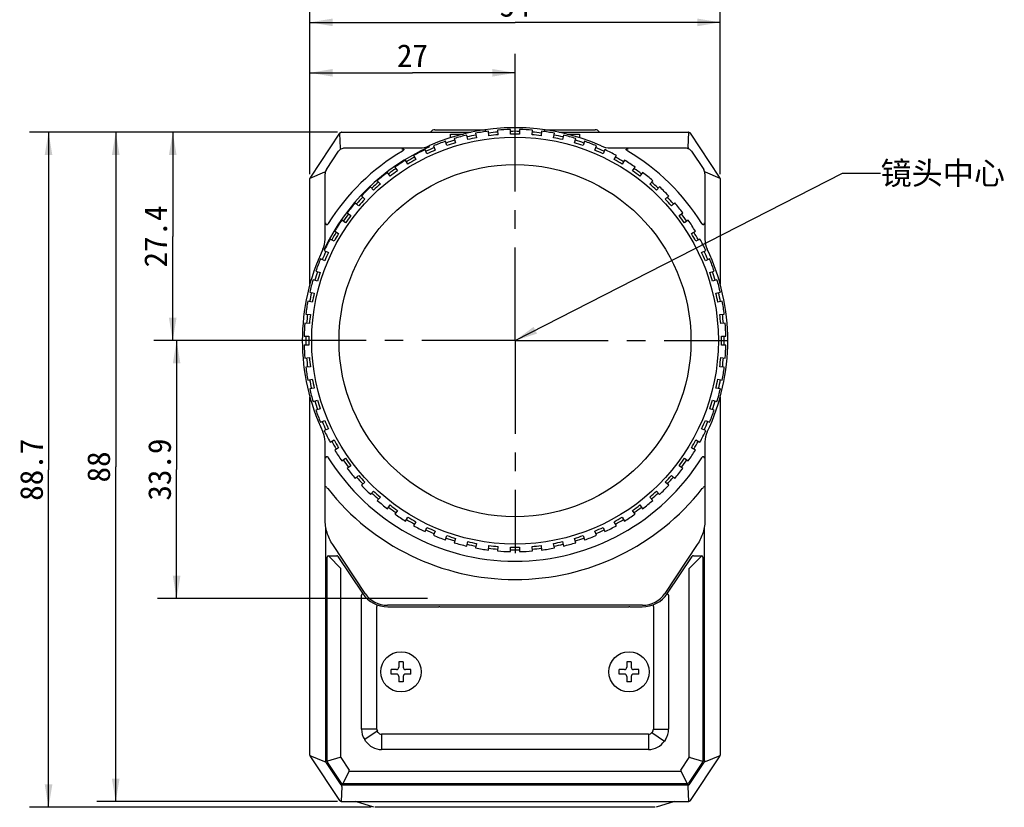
# Model space of a CAD drawing. Header units: millimetres. Extents: x 55 to 506, y 15 to 401.
# Tile 3 of 18: x 55 to 185, y 162 to 266. Entities that reach past the tile are written whole.
import ezdxf
from ezdxf.enums import TextEntityAlignment as Align

# ---------------------------------------------------------------- set-up
doc = ezdxf.new("R2010")
doc.units = ezdxf.units.MM
doc.header["$LTSCALE"] = 32.67
doc.linetypes.add('CENTER', pattern=[0.6, 0.375, -0.075, 0.075, -0.075])
doc.layers.get('0').update_dxf_attribs({"linetype": 'CONTINUOUS'})
for name, color, linetype in [('00_COMPONENTS', 7, 'CONTINUOUS'), ('20_ALL_FEATURES', 7, 'CONTINUOUS'), ('50_ALL_DETAILS', 7, 'CONTINUOUS'), ('51__DRAFT_DIMS', 7, 'CONTINUOUS')]:
    doc.layers.add(name, color=color, linetype=linetype)
doc.styles.get("Standard").update_dxf_attribs({"font": 'simfang.ttf'})
doc.dimstyles.new('DIMSTYLE_1', dxfattribs={"dimtxt": 3, "dimasz": 3, "dimexe": 2.5, "dimexo": 0.5, "dimgap": 0.75, "dimtad": 1, "dimdec": 1, "dimdsep": 46, "dimtxsty": 'STANDARD', "dimblk": '_FILLED', "dimblk1": '_FILLED', "dimblk2": '_FILLED', "dimcen": 0.09, "dimclrt": 3, "dimazin": 2, "dimtp": 0.3, "dimtm": 0.3, "dimtfac": 1, "dimtdec": 1, "dimtofl": 0, "dimtmove": 0, "dimatfit": 3, "dimldrblk": '_FILLED', "dimfxl": 1, "dimtolj": 1, "dimarcsym": 0})
doc.dimstyles.new('DIMSTYLE_2', dxfattribs={"dimtxt": 3, "dimasz": 3, "dimexe": 2.5, "dimexo": 0.5, "dimgap": 0.75, "dimtad": 1, "dimdsep": 46, "dimtxsty": 'STANDARD', "dimblk": '_FILLED', "dimblk1": '_FILLED', "dimblk2": '_FILLED', "dimcen": 0.09, "dimclrt": 3, "dimazin": 2, "dimtp": 0.3, "dimtm": 0.3, "dimtfac": 1, "dimtofl": 0, "dimtmove": 0, "dimatfit": 3, "dimldrblk": '_FILLED', "dimfxl": 1, "dimtolj": 1, "dimarcsym": 0})
doc.dimstyles.new('DIMSTYLE_5', dxfattribs={"dimtxt": 3, "dimasz": 3, "dimexe": 2.5, "dimexo": 0.5, "dimgap": 0.75, "dimtad": 1, "dimdsep": 46, "dimtxsty": 'STANDARD', "dimblk": '_FILLED', "dimblk1": '_FILLED', "dimblk2": '_FILLED', "dimcen": 0.09, "dimclrt": 3, "dimazin": 2, "dimtp": 0.2, "dimtm": 0.2, "dimtfac": 1, "dimtofl": 0, "dimtmove": 0, "dimatfit": 3, "dimldrblk": '_FILLED', "dimfxl": 1, "dimtolj": 1, "dimarcsym": 0})
doc.dimstyles.get("Standard").update_dxf_attribs({"dimtxt": 3, "dimasz": 3, "dimexe": 2.5, "dimexo": 0.5, "dimtad": 1, "dimdsep": 46, "dimtxsty": 'STANDARD', "dimblk": '_FILLED', "dimblk1": '_FILLED', "dimblk2": '_FILLED', "dimcen": 0.09, "dimclrt": 3, "dimazin": 2, "dimtol": 1, "dimtp": 0.01, "dimtm": 0.01, "dimtfac": 1, "dimtofl": 0, "dimtmove": 0, "dimatfit": 3, "dimldrblk": '_FILLED', "dimfxl": 1, "dimtolj": 1, "dimarcsym": 0})

# ---------------------------------------------------------------- blocks, each defined once
blk = doc.blocks.new('_FILLED')
at = {"color": 0, "linetype": 'ByBlock'}
blk.add_solid([(0, 0), (-1, 0.167), (-1, -0.167)], dxfattribs=at)
blk = doc.blocks.new('*D1')
at = {"layer": '51__DRAFT_DIMS', "color": 4, "transparency": 16777216}
for p, q in [((97.09, 251.22), (56.55, 251.22)), ((59.05, 251.22), (59.05, 206.85)), ((59.05, 162.48), (59.05, 206.85)), ((101.5, 162.48), (56.55, 162.48))]:
    blk.add_line(p, q, dxfattribs=at)
at = {"layer": '51__DRAFT_DIMS', "color": 4, "transparency": 16777216, "xscale": 3, "yscale": 3, "zscale": 3}
for p, rotation in [((59.05, 251.22), 90), ((59.05, 162.48), 270)]:
    blk.add_blockref('_FILLED', p, dxfattribs=dict(at, rotation=rotation))
at = {"layer": '51__DRAFT_DIMS', "color": 3, "transparency": 16777216}
blk.add_text('88.7', height=3, rotation=90, dxfattribs=at).set_placement((58.3, 206.85), align=Align.CENTER)
blk = doc.blocks.new('*D2')
at = {"layer": '51__DRAFT_DIMS', "color": 4, "transparency": 16777216}
for p, q in [((93.43, 245.72), (93.43, 268.16)), ((147.43, 245.72), (147.43, 268.16)), ((93.43, 265.66), (120.43, 265.66)), ((147.43, 265.66), (120.43, 265.66))]:
    blk.add_line(p, q, dxfattribs=at)
at = {"layer": '51__DRAFT_DIMS', "color": 4, "transparency": 16777216, "xscale": 3, "yscale": 3, "zscale": 3, "rotation": 180}
blk.add_blockref('_FILLED', (93.43, 265.66), dxfattribs=at)
at = {"layer": '51__DRAFT_DIMS', "color": 4, "transparency": 16777216, "xscale": 3, "yscale": 3, "zscale": 3}
blk.add_blockref('_FILLED', (147.43, 265.66), dxfattribs=at)
at = {"layer": '51__DRAFT_DIMS', "color": 3, "transparency": 16777216}
blk.add_text('54', height=3, dxfattribs=at).set_placement((120.43, 266.41), align=Align.CENTER)
blk = doc.blocks.new('*D6')
at = {"layer": '51__DRAFT_DIMS', "color": 4, "transparency": 16777216}
for p, q in [((97.09, 251.22), (65.39, 251.22)), ((67.89, 251.22), (67.89, 207.22)), ((67.89, 163.22), (67.89, 207.22)), ((97.09, 163.22), (65.39, 163.22))]:
    blk.add_line(p, q, dxfattribs=at)
at = {"layer": '51__DRAFT_DIMS', "color": 4, "transparency": 16777216, "xscale": 3, "yscale": 3, "zscale": 3}
for p, rotation in [((67.89, 251.22), 90), ((67.89, 163.22), 270)]:
    blk.add_blockref('_FILLED', p, dxfattribs=dict(at, rotation=rotation))
at = {"layer": '51__DRAFT_DIMS', "color": 3, "transparency": 16777216}
blk.add_text('88', height=3, rotation=90, dxfattribs=at).set_placement((67.14, 207.22), align=Align.CENTER)
blk = doc.blocks.new('*D10')
at = {"layer": '51__DRAFT_DIMS', "color": 4, "transparency": 16777216}
for p, q in [((93.43, 245.72), (93.43, 261.53)), ((120.43, 244.39), (120.43, 261.53)), ((93.43, 259.03), (106.93, 259.03)), ((120.43, 259.03), (106.93, 259.03))]:
    blk.add_line(p, q, dxfattribs=at)
at = {"layer": '51__DRAFT_DIMS', "color": 4, "transparency": 16777216, "xscale": 3, "yscale": 3, "zscale": 3, "rotation": 180}
blk.add_blockref('_FILLED', (93.43, 259.03), dxfattribs=at)
at = {"layer": '51__DRAFT_DIMS', "color": 4, "transparency": 16777216, "xscale": 3, "yscale": 3, "zscale": 3}
blk.add_blockref('_FILLED', (120.43, 259.03), dxfattribs=at)
at = {"layer": '51__DRAFT_DIMS', "color": 3, "transparency": 16777216}
blk.add_text('27', height=3, dxfattribs=at).set_placement((106.93, 259.78), align=Align.CENTER)
blk = doc.blocks.new('*D11')
at = {"layer": '51__DRAFT_DIMS', "color": 4, "transparency": 16777216}
for p, q in [((97.09, 251.22), (72.89, 251.22)), ((75.39, 251.22), (75.39, 237.52)), ((75.39, 223.82), (75.39, 237.52)), ((99.86, 223.82), (72.89, 223.82))]:
    blk.add_line(p, q, dxfattribs=at)
at = {"layer": '51__DRAFT_DIMS', "color": 4, "transparency": 16777216, "xscale": 3, "yscale": 3, "zscale": 3}
for p, rotation in [((75.39, 251.22), 90), ((75.39, 223.82), 270)]:
    blk.add_blockref('_FILLED', p, dxfattribs=dict(at, rotation=rotation))
at = {"layer": '51__DRAFT_DIMS', "color": 3, "transparency": 16777216}
blk.add_text('27.4', height=3, rotation=90, dxfattribs=at).set_placement((74.64, 237.52), align=Align.CENTER)
blk = doc.blocks.new('*D12')
at = {"layer": '51__DRAFT_DIMS', "color": 4, "transparency": 16777216}
for p, q in [((91.75, 223.82), (73.4, 223.82)), ((75.9, 223.82), (75.9, 206.87)), ((75.9, 189.92), (75.9, 206.87)), ((108.93, 189.92), (73.4, 189.92))]:
    blk.add_line(p, q, dxfattribs=at)
at = {"layer": '51__DRAFT_DIMS', "color": 4, "transparency": 16777216, "xscale": 3, "yscale": 3, "zscale": 3}
for p, rotation in [((75.9, 223.82), 90), ((75.9, 189.92), 270)]:
    blk.add_blockref('_FILLED', p, dxfattribs=dict(at, rotation=rotation))
at = {"layer": '51__DRAFT_DIMS', "color": 3, "transparency": 16777216}
blk.add_text('33.9', height=3, rotation=90, dxfattribs=at).set_placement((75.15, 206.87), align=Align.CENTER)

msp = doc.modelspace()

# ---------------------------------------------------------------- linework, layer by layer
at = {"layer": '00_COMPONENTS', "color": 7}
for p, q in [((109.884, 251.55), (116.573, 251.55)), ((116.992, 250.757), (116.929, 251.354)), ((118.122, 251.479), (118.185, 250.882)), ((119.826, 250.968), (119.826, 251.568)), ((121.026, 251.568), (121.026, 250.968)), ((122.666, 250.882), (122.729, 251.479)), ((123.922, 251.354), (123.859, 250.757)), ((124.278, 251.55), (130.967, 251.55)), ((97.352, 251.081), (93.511, 245.319)), ((97.586, 251.206), (114.649, 251.206)), ((100.726, 251.225), (100.726, 251.25)), ((111.467, 249.454), (111.282, 250.025)), ((111.926, 250.488), (111.926, 250.972)), ((111.926, 250.972), (113.626, 250.972)), ((112.423, 250.396), (112.608, 249.825)), ((114.195, 250.25), (114.07, 250.837)), ((115.244, 251.087), (115.369, 250.5)), ((125.482, 250.5), (125.607, 251.087)), ((126.202, 251.206), (143.265, 251.206)), ((126.781, 250.837), (126.656, 250.25)), ((127.225, 250.972), (128.926, 250.972)), ((128.243, 249.825), (128.428, 250.396)), ((128.926, 250.972), (128.926, 250.488)), ((129.569, 250.025), (129.384, 249.454)), ((147.34, 245.319), (143.499, 251.081)), ((98.035, 249.164), (107.879, 249.164)), ((108.837, 248.377), (108.593, 248.926)), ((109.689, 249.414), (109.933, 248.865)), ((130.918, 248.865), (131.162, 249.414)), ((132.258, 248.926), (132.014, 248.377)), ((132.972, 249.164), (142.816, 249.164)), ((95.6, 246.309), (97.209, 248.723)), ((106.334, 247.032), (106.034, 247.551)), ((107.073, 248.151), (107.373, 247.632)), ((133.478, 247.632), (133.778, 248.151)), ((134.817, 247.551), (134.517, 247.032)), ((143.642, 248.723), (145.251, 246.309)), ((104.604, 246.622), (104.956, 246.137)), ((135.895, 246.137), (136.247, 246.622)), ((93.444, 231.266), (93.444, 245.134)), ((95.434, 237.129), (95.434, 245.759)), ((102.307, 244.844), (102.709, 244.398)), ((103.986, 245.432), (103.633, 245.917)), ((137.218, 245.917), (136.865, 245.432)), ((138.142, 244.398), (138.544, 244.844)), ((145.417, 245.759), (145.417, 237.129)), ((147.407, 245.134), (147.407, 231.266)), ((101.817, 243.595), (101.416, 244.041)), ((139.435, 244.041), (139.034, 243.595)), ((100.21, 242.835), (100.656, 242.433)), ((140.195, 242.433), (140.641, 242.835)), ((99.853, 241.541), (99.407, 241.943)), ((141.444, 241.943), (140.998, 241.541)), ((98.333, 240.617), (98.819, 240.265)), ((142.032, 240.265), (142.518, 240.617)), ((98.113, 239.294), (97.628, 239.647)), ((143.223, 239.647), (142.738, 239.294)), ((96.619, 236.877), (96.099, 237.177)), ((96.699, 238.216), (97.219, 237.916)), ((143.632, 237.916), (144.152, 238.216)), ((144.752, 237.177), (144.232, 236.877)), ((95.385, 234.317), (94.837, 234.561)), ((95.325, 235.657), (95.873, 235.413)), ((144.978, 235.413), (145.526, 235.657)), ((146.015, 234.561), (145.466, 234.317)), ((94.225, 232.969), (94.796, 232.783)), ((146.055, 232.783), (146.626, 232.969)), ((94.425, 231.642), (93.854, 231.827)), ((146.997, 231.827), (146.426, 231.642)), ((93.413, 230.18), (94, 230.055)), ((146.851, 230.055), (147.438, 230.18)), ((93.751, 228.881), (93.164, 229.006)), ((147.688, 229.006), (147.1, 228.881)), ((92.897, 227.321), (93.494, 227.259)), ((147.357, 227.259), (147.954, 227.321)), ((93.368, 226.065), (92.771, 226.128)), ((148.08, 226.128), (147.483, 226.065)), ((92.682, 224.425), (93.282, 224.425)), ((147.569, 224.425), (148.169, 224.425)), ((93.282, 223.225), (92.682, 223.225)), ((148.169, 223.225), (147.569, 223.225)), ((92.771, 221.521), (93.368, 221.584)), ((147.483, 221.584), (148.08, 221.521)), ((93.494, 220.391), (92.897, 220.328)), ((147.954, 220.328), (147.357, 220.391)), ((93.164, 218.643), (93.751, 218.768)), ((147.1, 218.768), (147.688, 218.643)), ((94, 217.594), (93.413, 217.47)), ((93.444, 169.316), (93.444, 216.383)), ((147.438, 217.47), (146.851, 217.594)), ((147.407, 216.383), (147.407, 169.316)), ((93.854, 215.822), (94.425, 216.008)), ((146.426, 216.008), (146.997, 215.822)), ((94.796, 214.866), (94.225, 214.681)), ((146.626, 214.681), (146.055, 214.866)), ((94.837, 213.089), (95.385, 213.333)), ((145.466, 213.333), (146.015, 213.089)), ((95.873, 212.236), (95.325, 211.992)), ((145.526, 211.992), (144.978, 212.236)), ((95.434, 200.342), (95.434, 210.521)), ((96.099, 210.473), (96.619, 210.773)), ((144.232, 210.773), (144.752, 210.473)), ((145.417, 210.521), (145.417, 200.342)), ((97.219, 209.733), (96.699, 209.433)), ((144.152, 209.433), (143.632, 209.733)), ((97.628, 208.003), (98.113, 208.356)), ((98.819, 207.385), (98.333, 207.032)), ((142.518, 207.032), (142.032, 207.385)), ((142.738, 208.356), (143.223, 208.003)), ((99.407, 205.707), (99.853, 206.108)), ((140.998, 206.108), (141.444, 205.707)), ((100.656, 205.216), (100.21, 204.815)), ((140.641, 204.815), (140.195, 205.216)), ((101.416, 203.609), (101.817, 204.055)), ((139.034, 204.055), (139.435, 203.609)), ((102.709, 203.252), (102.307, 202.806)), ((103.633, 201.732), (103.986, 202.218)), ((136.865, 202.218), (137.218, 201.732)), ((138.544, 202.806), (138.142, 203.252)), ((104.956, 201.513), (104.604, 201.027)), ((136.247, 201.027), (135.895, 201.513)), ((106.034, 200.098), (106.334, 200.618)), ((107.373, 200.018), (107.073, 199.498)), ((133.778, 199.498), (133.478, 200.018)), ((134.517, 200.618), (134.817, 200.098)), ((108.593, 198.724), (108.837, 199.272)), ((109.933, 198.784), (109.689, 198.236)), ((131.162, 198.236), (130.918, 198.784)), ((132.014, 199.272), (132.258, 198.724)), ((100.729, 190.587), (96.44, 197.018)), ((111.282, 197.625), (111.467, 198.195)), ((112.608, 197.824), (112.423, 197.254)), ((114.07, 196.812), (114.195, 197.399)), ((115.369, 197.15), (115.244, 196.563)), ((125.607, 196.563), (125.482, 197.15)), ((126.656, 197.399), (126.781, 196.812)), ((128.428, 197.254), (128.243, 197.824)), ((129.384, 198.195), (129.569, 197.625)), ((144.411, 197.018), (140.122, 190.587)), ((116.929, 196.296), (116.992, 196.893)), ((118.185, 196.767), (118.122, 196.171)), ((119.826, 196.081), (119.826, 196.681)), ((121.026, 196.681), (121.026, 196.081)), ((122.729, 196.171), (122.666, 196.767)), ((123.859, 196.893), (123.922, 196.296)), ((95.708, 168.534), (95.708, 195.342)), ((95.908, 195.542), (96.961, 195.542)), ((97.127, 195.453), (100.361, 190.605)), ((140.49, 190.605), (143.724, 195.453)), ((143.89, 195.542), (144.943, 195.542)), ((145.143, 195.342), (145.143, 168.534)), ((100.226, 172.762), (100.226, 190.375)), ((140.626, 190.375), (140.626, 172.762)), ((102.226, 172.762), (102.226, 188.858)), ((137.217, 189.033), (103.634, 189.033)), ((103.693, 188.822), (105.305, 188.822)), ((105.305, 188.822), (105.309, 188.822)), ((105.437, 188.818), (105.432, 188.818)), ((105.432, 188.818), (105.438, 188.818)), ((105.437, 188.818), (106.409, 188.814)), ((106.409, 188.814), (109.442, 188.814)), ((106.409, 188.814), (106.409, 188.814)), ((109.442, 188.814), (110.414, 188.818)), ((109.442, 188.814), (109.442, 188.814)), ((110.419, 188.818), (110.413, 188.818)), ((110.419, 188.818), (110.414, 188.818)), ((110.546, 188.822), (110.542, 188.822)), ((110.546, 188.822), (130.305, 188.822)), ((130.305, 188.822), (130.309, 188.822)), ((130.437, 188.818), (130.432, 188.818)), ((130.432, 188.818), (130.438, 188.818)), ((130.437, 188.818), (131.409, 188.814)), ((131.409, 188.814), (131.409, 188.814)), ((131.409, 188.814), (134.442, 188.814)), ((134.442, 188.814), (135.414, 188.818)), ((134.442, 188.814), (134.442, 188.814)), ((135.419, 188.818), (135.413, 188.818)), ((135.419, 188.818), (135.414, 188.818)), ((135.546, 188.822), (135.542, 188.822)), ((135.546, 188.822), (137.158, 188.822)), ((138.626, 188.858), (138.626, 172.762)), ((105.126, 181.585), (105.126, 180.885)), ((105.726, 181.585), (105.126, 181.585)), ((105.726, 181.585), (105.726, 180.885)), ((135.726, 181.585), (135.126, 181.585)), ((135.126, 181.585), (135.126, 180.885)), ((135.726, 181.585), (135.726, 180.885)), ((104.826, 180.585), (104.126, 180.585)), ((104.126, 179.985), (104.126, 180.585)), ((106.726, 180.585), (106.026, 180.585)), ((106.726, 179.985), (106.726, 180.585)), ((134.826, 180.585), (134.126, 180.585)), ((134.126, 179.985), (134.126, 180.585)), ((136.726, 180.585), (136.026, 180.585)), ((136.726, 179.985), (136.726, 180.585)), ((104.826, 179.985), (104.126, 179.985)), ((105.126, 179.685), (105.126, 178.985)), ((105.726, 178.985), (105.126, 178.985)), ((105.726, 179.685), (105.726, 178.985)), ((106.726, 179.985), (106.026, 179.985)), ((134.826, 179.985), (134.126, 179.985)), ((135.126, 179.685), (135.126, 178.985)), ((135.726, 178.985), (135.126, 178.985)), ((135.726, 179.685), (135.726, 178.985)), ((136.726, 179.985), (136.026, 179.985)), ((102.434, 172.297), (102.309, 172.484)), ((138.542, 172.484), (138.417, 172.297)), ((100.77, 171.188), (100.645, 171.375)), ((138.001, 172.075), (102.85, 172.075)), ((140.206, 171.375), (140.081, 171.188)), ((138.001, 170.075), (102.85, 170.075)), ((93.511, 169.13), (97.352, 163.369)), ((97.593, 165.647), (95.742, 168.423)), ((145.109, 168.423), (143.258, 165.647)), ((143.499, 163.369), (147.34, 169.13)), ((143.092, 165.558), (97.759, 165.558)), ((97.586, 163.243), (143.265, 163.243)), ((101.855, 162.499), (99.435, 163.225)), ((138.852, 162.478), (101.999, 162.478)), ((141.416, 163.225), (138.996, 162.499))]:
    msp.add_line(p, q, dxfattribs=at)
at = {"layer": '00_COMPONENTS', "color": 4}
for p, q in [((116.476, 251.55), (116.476, 251.535)), ((124.376, 251.55), (124.376, 251.535)), ((97.339, 251.059), (97.408, 249.124)), ((102.576, 251.225), (102.576, 251.25)), ((143.211, 249.232), (143.282, 251.206)), ((97.408, 249.124), (97.544, 249.034)), ((143.211, 249.232), (143.211, 249.082)), ((95.366, 245.948), (93.444, 245.144)), ((95.366, 245.948), (95.452, 245.948)), ((145.485, 245.948), (145.399, 245.948)), ((147.407, 245.144), (145.485, 245.948)), ((95.534, 168.501), (95.534, 199.25)), ((145.317, 199.25), (145.317, 168.501)), ((97.508, 193.883), (95.908, 195.483)), ((97.127, 195.453), (97.127, 195.453)), ((143.343, 193.883), (144.943, 195.483)), ((143.724, 195.453), (143.724, 195.453)), ((97.508, 169.019), (97.508, 193.883)), ((143.343, 169.019), (143.343, 193.883)), ((105.309, 188.822), (105.305, 188.822)), ((105.437, 188.818), (105.438, 188.818)), ((106.409, 188.814), (106.409, 188.814)), ((109.442, 188.814), (109.442, 188.814)), ((110.413, 188.818), (110.414, 188.818)), ((110.546, 188.822), (110.542, 188.822)), ((130.309, 188.822), (130.305, 188.822)), ((130.437, 188.818), (130.438, 188.818)), ((131.409, 188.814), (131.409, 188.814)), ((134.442, 188.814), (134.442, 188.814)), ((135.413, 188.818), (135.414, 188.818)), ((135.546, 188.822), (135.542, 188.822)), ((102.226, 172.762), (100.226, 172.762)), ((102.309, 172.484), (100.645, 171.375)), ((138.417, 172.297), (140.081, 171.188)), ((138.626, 172.762), (140.626, 172.762)), ((102.85, 172.075), (102.85, 170.075)), ((138.001, 172.075), (138.001, 170.075)), ((93.444, 169.305), (95.366, 168.501)), ((95.366, 168.501), (95.534, 168.501)), ((97.563, 165.428), (95.552, 168.444)), ((95.767, 168.534), (95.708, 168.534)), ((97.367, 169.019), (95.767, 168.534)), ((97.508, 169.019), (97.367, 169.019)), ((97.508, 169.019), (98.615, 167.358)), ((142.236, 167.358), (143.343, 169.019)), ((145.299, 168.444), (143.288, 165.428)), ((143.484, 169.019), (143.343, 169.019)), ((143.484, 169.019), (145.084, 168.534)), ((145.143, 168.534), (145.084, 168.534)), ((145.485, 168.501), (145.317, 168.501)), ((145.485, 168.501), (147.407, 169.305)), ((98.615, 167.216), (97.759, 165.616)), ((98.615, 167.216), (98.615, 167.358)), ((98.615, 167.216), (142.236, 167.216)), ((142.236, 167.358), (142.236, 167.216)), ((142.236, 167.216), (143.092, 165.616)), ((97.64, 165.218), (97.569, 163.244)), ((143.211, 165.384), (97.64, 165.384)), ((97.64, 165.218), (97.64, 165.384)), ((97.759, 165.558), (97.759, 165.616)), ((143.092, 165.616), (143.092, 165.558)), ((143.211, 165.218), (143.211, 165.384)), ((143.282, 163.244), (143.211, 165.218))]:
    msp.add_line(p, q, dxfattribs=at)
at = {"layer": '00_COMPONENTS', "color": 7}
for centre, radius in [((120.426, 223.825), 26.75), ((120.426, 223.825), 23.15), ((105.426, 180.285), 2.649), ((135.426, 180.285), 2.649)]:
    msp.add_circle(centre, radius, dxfattribs=at)
for centre, radius, start, end in [((120.426, 223.825), 27.992, 66.12627, 113.87373), ((109.884, 250.925), 0.625, 90, 148.66775), ((120.426, 223.825), 27.75, 97.23892, 100.76108), ((120.426, 223.825), 27.75, 91.23892, 94.76108), ((120.426, 223.825), 27.75, 85.23892, 88.76108), ((120.426, 223.825), 27.75, 79.23892, 82.76108), ((130.967, 250.925), 0.625, 31.33225, 90), ((120.426, 223.825), 27.75, 109.23892, 112.76108), ((120.426, 223.825), 27.75, 103.23892, 106.76108), ((120.426, 223.825), 27.15, 100.73369, 103.26631), ((120.426, 223.825), 27.15, 94.73369, 97.26631), ((120.426, 223.825), 27.15, 88.73369, 91.26631), ((120.426, 223.825), 27.15, 82.73369, 85.26631), ((120.426, 223.825), 27.15, 76.73369, 79.26631), ((120.426, 223.825), 27.75, 73.23892, 76.76108), ((120.426, 223.825), 27.75, 67.23892, 70.76108), ((120.426, 223.825), 27.839, 113.87373, 154.58538), ((120.426, 223.825), 29, 120.74356, 147.93827), ((120.426, 223.825), 27.75, 115.23892, 118.76108), ((107.879, 252.172), 3.008, 270, 293.87373), ((120.426, 223.825), 27.15, 112.73369, 115.26631), ((120.426, 223.825), 27.15, 106.73369, 109.26631), ((120.426, 223.825), 27.15, 70.73369, 73.26631), ((120.426, 223.825), 27.15, 64.73369, 67.26631), ((132.972, 252.172), 3.008, 246.12627, 270), ((120.426, 223.825), 27.75, 61.23892, 64.76108), ((120.426, 223.825), 29, 32.06173, 59.25644), ((120.426, 223.825), 27.75, 121.23892, 124.76108), ((120.426, 223.825), 27.15, 118.73369, 121.26631), ((120.426, 223.825), 27.15, 58.73369, 61.26631), ((120.426, 223.825), 27.75, 55.23892, 58.76108), ((96.426, 245.759), 0.992, 146.31676, 179.99317), ((120.426, 223.825), 27.15, 124.73369, 127.26631), ((120.426, 223.825), 27.15, 52.73369, 55.26631), ((144.425, 245.759), 0.992, 0.00683, 33.68324), ((93.724, 245.134), 0.28, 146.14184, 177.88001), ((120.426, 223.825), 27.75, 127.23892, 130.76108), ((120.426, 223.825), 27.75, 49.23892, 52.76108), ((147.127, 245.134), 0.28, 2.11999, 33.85816), ((120.426, 223.825), 27.75, 133.23892, 136.76108), ((120.426, 223.825), 27.15, 130.73369, 133.26631), ((120.426, 223.825), 27.15, 46.73369, 49.26631), ((120.426, 223.825), 27.75, 43.23892, 46.76108), ((120.426, 223.825), 27.15, 136.73369, 139.26631), ((120.426, 223.825), 27.15, 40.73369, 43.26631), ((120.426, 223.825), 27.75, 139.23892, 142.76108), ((120.426, 223.825), 27.75, 37.23892, 40.76108), ((120.426, 223.825), 27.15, 142.73369, 145.26631), ((120.426, 223.825), 27.15, 34.73369, 37.26631), ((120.426, 223.825), 27.75, 145.23892, 148.76108), ((120.426, 223.825), 27.75, 31.23892, 34.76108), ((92.426, 237.129), 3.008, 334.58538, 360), ((120.426, 223.825), 27.75, 151.23892, 154.76108), ((120.426, 223.825), 27.15, 148.73369, 151.26631), ((120.426, 223.825), 27.15, 28.73369, 31.26631), ((120.426, 223.825), 27.75, 25.23892, 28.76108), ((148.426, 237.129), 3.008, 180, 205.41462), ((120.426, 223.825), 27.992, 154.58538, 205.41462), ((120.426, 223.825), 27.992, 334.58538, 25.41462), ((120.426, 223.825), 27.75, 157.23892, 160.76108), ((120.426, 223.825), 27.15, 154.73369, 157.26631), ((120.426, 223.825), 27.15, 22.73369, 25.26631), ((120.426, 223.825), 27.75, 19.23892, 22.76108), ((120.426, 223.825), 27.15, 160.73369, 163.26631), ((120.426, 223.825), 27.15, 16.73369, 19.26631), ((120.426, 223.825), 27.75, 163.23892, 166.76108), ((120.426, 223.825), 27.75, 13.23892, 16.76108), ((120.426, 223.825), 27.15, 166.73369, 169.26631), ((120.426, 223.825), 27.15, 10.73369, 13.26631), ((120.426, 223.825), 27.75, 169.23892, 172.76108), ((120.426, 223.825), 27.75, 7.23892, 10.76108), ((120.426, 223.825), 27.15, 172.73369, 175.26631), ((120.426, 223.825), 27.15, 4.73369, 7.26631), ((120.426, 223.825), 27.75, 175.23892, 178.76108), ((120.426, 223.825), 27.75, 1.23892, 4.76108), ((120.426, 223.825), 27.15, 178.73369, 181.26631), ((120.426, 223.825), 27.15, 358.73369, 1.26631), ((120.426, 223.825), 27.75, 181.23892, 184.76108), ((120.426, 223.825), 27.75, 355.23892, 358.76108), ((120.426, 223.825), 27.15, 184.73369, 187.26631), ((120.426, 223.825), 27.15, 352.73369, 355.26631), ((120.426, 223.825), 27.75, 187.23892, 190.76108), ((120.426, 223.825), 27.75, 349.23892, 352.76108), ((120.426, 223.825), 27.15, 190.73369, 193.26631), ((120.426, 223.825), 27.15, 346.73369, 349.26631), ((120.426, 223.825), 27.75, 193.23892, 196.76108), ((120.426, 223.825), 27.75, 343.23892, 346.76108), ((120.426, 223.825), 27.15, 196.73369, 199.26631), ((120.426, 223.825), 27.15, 340.73369, 343.26631), ((120.426, 223.825), 27.75, 199.23892, 202.76108), ((120.426, 223.825), 27.75, 337.23892, 340.76108), ((120.426, 223.825), 27.15, 202.73369, 205.26631), ((120.426, 223.825), 27.15, 334.73369, 337.26631), ((92.426, 210.521), 3.008, 0, 25.41462), ((120.426, 223.825), 27.75, 205.23892, 208.76108), ((120.426, 223.825), 27.75, 331.23892, 334.76108), ((148.426, 210.521), 3.008, 154.58538, 180), ((120.426, 223.825), 27.15, 208.73369, 211.26631), ((120.426, 223.825), 27.15, 328.73369, 331.26631), ((120.426, 223.825), 27.75, 211.23892, 214.76108), ((120.426, 223.825), 27.75, 325.23892, 328.76108), ((120.426, 223.825), 29, 212.06173, 327.93827), ((120.426, 223.825), 27.15, 214.73369, 217.26631), ((120.426, 223.825), 27.15, 322.73369, 325.26631), ((120.426, 223.825), 27.75, 217.23892, 220.76108), ((120.426, 223.825), 27.15, 220.73369, 223.26631), ((120.426, 223.825), 27.15, 316.73369, 319.26631), ((120.426, 223.825), 27.75, 319.23892, 322.76108), ((120.426, 223.825), 27.75, 223.23892, 226.76108), ((120.426, 223.825), 27.75, 313.23892, 316.76108), ((120.426, 223.825), 31.4, 218.29909, 321.70091), ((120.426, 223.825), 27.15, 226.73369, 229.26631), ((120.426, 223.825), 27.15, 310.73369, 313.26631), ((120.426, 223.825), 27.75, 229.23892, 232.76108), ((120.426, 223.825), 27.15, 232.73369, 235.26631), ((120.426, 223.825), 27.15, 304.73369, 307.26631), ((120.426, 223.825), 27.75, 307.23892, 310.76108), ((120.426, 223.825), 27.75, 235.23892, 238.76108), ((120.426, 223.825), 27.75, 301.23892, 304.76108), ((120.426, 223.825), 27.15, 238.73369, 241.26631), ((120.426, 223.825), 27.15, 298.73369, 301.26631), ((120.426, 223.825), 27.75, 241.23892, 244.76108), ((120.426, 223.825), 27.15, 244.73369, 247.26631), ((120.426, 223.825), 27.75, 247.23892, 250.76108), ((120.426, 223.825), 27.75, 289.23892, 292.76108), ((120.426, 223.825), 27.15, 292.73369, 295.26631), ((120.426, 223.825), 27.75, 295.23892, 298.76108), ((120.426, 223.825), 27.15, 250.73369, 253.26631), ((120.426, 223.825), 27.75, 253.23892, 256.76108), ((120.426, 223.825), 27.15, 256.73369, 259.26631), ((120.426, 223.825), 27.15, 280.73369, 283.26631), ((120.426, 223.825), 27.75, 283.23892, 286.76108), ((120.426, 223.825), 27.15, 286.73369, 289.26631), ((120.426, 223.825), 27.75, 259.23892, 262.76108), ((120.426, 223.825), 27.15, 262.73369, 265.26631), ((120.426, 223.825), 27.75, 265.23892, 268.76108), ((120.426, 223.825), 27.15, 268.73369, 271.26631), ((120.426, 223.825), 27.75, 271.23892, 274.76108), ((120.426, 223.825), 27.15, 274.73369, 277.26631), ((120.426, 223.825), 27.75, 277.23892, 280.76108), ((95.908, 195.342), 0.2, 90, 180), ((96.961, 195.342), 0.2, 33.70486, 90), ((143.89, 195.342), 0.2, 90, 146.29514), ((144.943, 195.342), 0.2, 0, 90), ((103.693, 192.827), 4.005, 213.70486, 270), ((103.634, 192.524), 3.491, 213.69973, 270.00027), ((137.158, 192.827), 4.005, 270, 326.29514), ((137.217, 192.524), 3.491, 269.99973, 326.30027), ((104.826, 180.885), 0.3, 270, 360), ((106.026, 180.885), 0.3, 180, 270), ((134.826, 180.885), 0.3, 270, 360), ((136.026, 180.885), 0.3, 180, 270), ((104.826, 179.685), 0.3, 0, 90), ((106.026, 179.685), 0.3, 90, 180), ((134.826, 179.685), 0.3, 0, 90), ((136.026, 179.685), 0.3, 90, 180), ((102.726, 172.762), 2.5, 180, 213.68301), ((102.726, 172.762), 0.5, 180, 213.68301), ((102.85, 172.575), 0.5, 213.68301, 270), ((138.001, 172.575), 0.5, 270, 326.31699), ((138.126, 172.762), 0.5, 326.31699, 360), ((138.126, 172.762), 2.5, 326.31699, 360), ((102.85, 172.575), 2.5, 213.68301, 270), ((138.001, 172.575), 2.5, 270, 326.31699), ((93.724, 169.316), 0.28, 182.11999, 213.85816), ((95.908, 168.534), 0.2, 180, 213.68301), ((144.943, 168.534), 0.2, 326.31699, 360), ((147.127, 169.316), 0.28, 326.14184, 357.88001), ((97.759, 165.758), 0.2, 213.68301, 270), ((143.092, 165.758), 0.2, 270, 326.31699)]:
    msp.add_arc(centre, radius, start, end, dxfattribs=at)
at = {"layer": '00_COMPONENTS', "color": 4}
for start, end in [(88.75029, 91.24971), (106.77077, 109.24815), (100.75129, 103.24868), (94.74887, 97.24994), (82.75006, 85.25113), (76.75132, 79.24871), (70.75186, 73.22923), (112.7547, 115.23224), (64.76776, 67.2453), (118.76022, 121.23831), (58.76169, 61.23978), (124.76936, 127.24424), (52.75576, 55.23064), (130.75307, 133.22877), (46.77123, 49.24693), (136.75928, 139.23729), (40.76271, 43.24072), (142.7651, 145.24294), (34.75707, 37.2349), (148.75009, 151.24947), (28.75053, 31.24992), (154.75818, 157.23251), (22.76749, 25.24182), (160.76392, 163.24199), (16.75801, 19.23608), (166.7498, 169.24986), (10.75014, 13.2502), (172.7501, 175.24948), (4.75052, 7.2499), (178.74845, 181.25163), (358.74837, 1.25155), (184.75056, 187.24995), (352.75005, 355.24944), (190.75016, 193.25018), (346.74982, 349.24984), (196.75798, 199.23604), (340.76396, 343.24202), (202.76746, 205.24178), (334.75822, 337.23254), (208.7505, 211.24989), (328.75011, 331.2495), (214.75703, 217.23486), (322.76514, 325.24297), (220.76268, 223.24069), (316.75931, 319.23732), (226.77121, 229.2469), (310.7531, 313.22879), (232.75573, 235.23062), (304.76938, 307.24427), (238.76167, 241.23976), (298.76024, 301.23833), (244.76774, 247.24529), (292.75471, 295.23226), (250.75184, 253.22922), (256.75133, 259.24872), (280.75128, 283.24867), (286.77078, 289.24816), (262.75006, 265.25113), (268.75029, 271.24971), (274.74887, 277.24994)]:
    msp.add_arc((120.426, 223.825), 27.511, start, end, dxfattribs=at)
at = {"layer": '00_COMPONENTS', "color": 7}
for centre, major_axis, ratio, start_param, end_param in [((97.576, 250.931), (0.224, -0.149), 0.9989959, -3.1415927, -3.0462498), ((97.586, 250.932), (0, 0.275), 0.9996572, 0, 0.0604793), ((143.265, 250.932), (0, 0.275), 0.9996572, -0.0604793, 0), ((93.718, 245.134), (0.274, 0), 0.9996386, 3.1040099, 3.1415927), ((93.253, 244.959), (0.32, 0.459), 0.0164648, -0.7537275, -0.6565132), ((147.599, 244.959), (-0.32, 0.459), 0.0164648, 0.6565132, 0.7537275), ((147.133, 245.134), (0.274, 0), 0.9996386, 0, 0.0375828), ((93.718, 169.316), (0.274, 0), 0.9996386, -3.1415927, -3.1040099), ((93.253, 169.491), (-0.32, 0.459), 0.0164648, -2.4850794, -2.3878652), ((147.599, 169.491), (0.32, 0.459), 0.0164648, -3.8953201, -3.7981059), ((147.133, 169.316), (0.274, 0), 0.9996386, -0.0375828, 0), ((97.586, 163.518), (0, 0.275), 0.9996572, -3.2020719, -3.1415927), ((143.265, 163.518), (0, 0.275), 0.9996572, -3.1415927, -3.0811134), ((143.275, 163.518), (0.224, -0.149), 0.9989959, 0, 0.0953429)]:
    msp.add_ellipse(centre, major_axis=major_axis, ratio=ratio, start_param=start_param, end_param=end_param, dxfattribs=at)
for points, knots in [([(97.352, 251.081), (97.376, 251.117), (97.441, 251.178), (97.527, 251.203), (97.569, 251.206)], [0, 0, 0, 0, 0.499603, 1, 1, 1, 1]), ([(143.282, 251.206), (143.324, 251.203), (143.41, 251.178), (143.475, 251.117), (143.499, 251.081)], [0, 0, 0, 0, 0.500397, 1, 1, 1, 1]), ([(97.209, 248.723), (97.299, 248.856), (97.547, 249.083), (97.874, 249.164), (98.035, 249.164)], [0, 0, 0, 0, 0.5000243, 1, 1, 1, 1]), ([(105.534, 249.049), (105.558, 249.049), (105.606, 249.047), (105.676, 249.036), (105.738, 249.018), (105.784, 248.984), (105.793, 248.941), (105.782, 248.907), (105.762, 248.876), (105.725, 248.836), (105.671, 248.793), (105.625, 248.763), (105.601, 248.749)], [0, 0, 0, 0, 0.1262378, 0.2480988, 0.3629485, 0.466998, 0.5193665, 0.5785834, 0.6443918, 0.7135822, 0.8559684, 1, 1, 1, 1]), ([(135.25, 248.749), (135.226, 248.763), (135.18, 248.793), (135.126, 248.836), (135.089, 248.876), (135.069, 248.907), (135.058, 248.941), (135.067, 248.984), (135.113, 249.018), (135.175, 249.036), (135.245, 249.047), (135.293, 249.049), (135.317, 249.049)], [0, 0, 0, 0, 0.1440565, 0.2864566, 0.3556546, 0.4214241, 0.4805614, 0.5330043, 0.6370049, 0.7518581, 0.8737412, 1, 1, 1, 1]), ([(142.816, 249.164), (142.977, 249.164), (143.304, 249.083), (143.552, 248.856), (143.642, 248.723)], [0, 0, 0, 0, 0.5000243, 1, 1, 1, 1]), ([(95.849, 239.219), (95.834, 239.196), (95.804, 239.151), (95.76, 239.1), (95.72, 239.066), (95.689, 239.047), (95.656, 239.039), (95.614, 239.048), (95.581, 239.092), (95.555, 239.175), (95.549, 239.244), (95.549, 239.29)], [0, 0, 0, 0, 0.1449088, 0.2879623, 0.3572859, 0.42283, 0.4818269, 0.5345557, 0.6387833, 0.7531003, 1, 1, 1, 1]), ([(145.302, 239.29), (145.302, 239.244), (145.296, 239.175), (145.27, 239.092), (145.237, 239.048), (145.196, 239.038), (145.162, 239.047), (145.131, 239.066), (145.091, 239.1), (145.047, 239.151), (145.017, 239.196), (145.002, 239.219)], [0, 0, 0, 0, 0.2468656, 0.3611671, 0.4654072, 0.5181262, 0.5771356, 0.6428106, 0.7120797, 0.8551216, 1, 1, 1, 1]), ([(95.549, 208.359), (95.549, 208.406), (95.555, 208.474), (95.581, 208.558), (95.614, 208.601), (95.655, 208.611), (95.689, 208.602), (95.72, 208.584), (95.76, 208.55), (95.804, 208.499), (95.834, 208.454), (95.849, 208.431)], [0, 0, 0, 0, 0.2468695, 0.3611687, 0.4654434, 0.5180425, 0.5772204, 0.6426046, 0.7120562, 0.8550989, 1, 1, 1, 1]), ([(145.002, 208.431), (145.017, 208.454), (145.047, 208.499), (145.091, 208.55), (145.131, 208.584), (145.162, 208.602), (145.196, 208.611), (145.237, 208.601), (145.27, 208.558), (145.296, 208.474), (145.302, 208.406), (145.302, 208.359)], [0, 0, 0, 0, 0.1449083, 0.2879614, 0.35728, 0.422831, 0.4818247, 0.5345565, 0.6387823, 0.7531002, 1, 1, 1, 1]), ([(95.563, 204.59), (95.54, 204.604), (95.503, 204.637), (95.484, 204.685), (95.483, 204.706)], [0, 0, 0, 0, 0.5524086, 1, 1, 1, 1]), ([(145.368, 204.706), (145.367, 204.685), (145.348, 204.637), (145.311, 204.604), (145.288, 204.59)], [0, 0, 0, 0, 0.4475851, 1, 1, 1, 1]), ([(95.563, 204.59), (95.604, 204.563), (95.68, 204.488), (95.749, 204.408), (95.783, 204.364)], [0, 0, 0, 0, 0.4713027, 1, 1, 1, 1]), ([(145.068, 204.364), (145.102, 204.408), (145.171, 204.488), (145.247, 204.563), (145.288, 204.59)], [0, 0, 0, 0, 0.5286915, 1, 1, 1, 1]), ([(96.44, 197.018), (96.116, 197.504), (95.607, 198.58), (95.434, 199.757), (95.434, 200.342)], [0, 0, 0, 0, 0.4999906, 1, 1, 1, 1]), ([(145.417, 200.342), (145.417, 199.757), (145.244, 198.58), (144.735, 197.504), (144.411, 197.018)], [0, 0, 0, 0, 0.4999906, 1, 1, 1, 1]), ([(100.361, 190.53), (100.361, 190.53), (100.361, 190.528), (100.359, 190.524), (100.353, 190.518), (100.343, 190.508), (100.329, 190.496), (100.312, 190.482), (100.284, 190.459), (100.261, 190.442), (100.244, 190.43)], [0, 0, 0, 0, 0.011406, 0.0293532, 0.0882659, 0.1783079, 0.2977245, 0.4436363, 0.6123383, 1, 1, 1, 1]), ([(140.49, 190.53), (140.49, 190.53), (140.49, 190.528), (140.493, 190.524), (140.498, 190.518), (140.508, 190.508), (140.522, 190.496), (140.539, 190.482), (140.567, 190.459), (140.59, 190.442), (140.607, 190.43)], [0, 0, 0, 0, 0.0114138, 0.0293657, 0.0882742, 0.1783151, 0.2977305, 0.4436409, 0.6123415, 1, 1, 1, 1]), ([(100.244, 190.43), (100.24, 190.427), (100.232, 190.417), (100.226, 190.398), (100.226, 190.383), (100.226, 190.375)], [0, 0, 0, 0, 0.2463461, 0.6216983, 1, 1, 1, 1]), ([(140.626, 190.375), (140.626, 190.383), (140.625, 190.398), (140.619, 190.417), (140.611, 190.427), (140.607, 190.43)], [0, 0, 0, 0, 0.3783017, 0.7536538, 1, 1, 1, 1]), ([(102.267, 189.056), (102.269, 189.055), (102.271, 189.049), (102.271, 189.037), (102.269, 189.02), (102.265, 188.999), (102.259, 188.973), (102.247, 188.932), (102.237, 188.9), (102.229, 188.879)], [0, 0, 0, 0, 0.0349494, 0.0972887, 0.1897289, 0.3107007, 0.4569791, 0.6242182, 1, 1, 1, 1]), ([(105.309, 188.822), (105.319, 188.821), (105.36, 188.82), (105.401, 188.819), (105.432, 188.818)], [0, 0, 0, 0, 0.2320366, 1, 1, 1, 1]), ([(110.542, 188.822), (110.533, 188.821), (110.491, 188.82), (110.45, 188.819), (110.419, 188.818)], [0, 0, 0, 0, 0.2320367, 1, 1, 1, 1]), ([(130.309, 188.822), (130.319, 188.821), (130.36, 188.82), (130.401, 188.819), (130.432, 188.818)], [0, 0, 0, 0, 0.2320366, 1, 1, 1, 1]), ([(135.542, 188.822), (135.533, 188.821), (135.491, 188.82), (135.45, 188.819), (135.419, 188.818)], [0, 0, 0, 0, 0.2320368, 1, 1, 1, 1]), ([(138.584, 189.056), (138.582, 189.055), (138.58, 189.049), (138.58, 189.037), (138.582, 189.02), (138.586, 188.999), (138.592, 188.973), (138.604, 188.932), (138.614, 188.9), (138.622, 188.879)], [0, 0, 0, 0, 0.0349485, 0.097288, 0.1897283, 0.3107002, 0.4569787, 0.624218, 1, 1, 1, 1]), ([(97.569, 163.244), (97.527, 163.246), (97.441, 163.272), (97.376, 163.333), (97.352, 163.369)], [0, 0, 0, 0, 0.500397, 1, 1, 1, 1]), ([(143.499, 163.369), (143.475, 163.333), (143.41, 163.272), (143.324, 163.246), (143.282, 163.244)], [0, 0, 0, 0, 0.499603, 1, 1, 1, 1])]:
    msp.add_open_spline(points, degree=3, knots=knots, dxfattribs=at)
for points in [[(102.226, 188.858), (102.226, 188.865), (102.227, 188.872), (102.229, 188.879)], [(138.622, 188.879), (138.624, 188.872), (138.626, 188.865), (138.626, 188.858)]]:
    msp.add_open_spline(points, degree=3, dxfattribs=at)
at = {"layer": '00_COMPONENTS', "color": 4}
for points, knots in [([(95.552, 168.444), (95.547, 168.453), (95.538, 168.471), (95.534, 168.491), (95.534, 168.501)], [0, 0, 0, 0, 0.500259, 1, 1, 1, 1]), ([(145.317, 168.501), (145.317, 168.491), (145.313, 168.471), (145.304, 168.453), (145.299, 168.444)], [0, 0, 0, 0, 0.4997262, 1, 1, 1, 1]), ([(97.64, 165.384), (97.632, 165.384), (97.617, 165.386), (97.588, 165.399), (97.571, 165.416), (97.563, 165.428)], [0, 0, 0, 0, 0.2506381, 0.5013401, 1, 1, 1, 1]), ([(143.288, 165.428), (143.28, 165.416), (143.263, 165.399), (143.234, 165.386), (143.219, 165.384), (143.211, 165.384)], [0, 0, 0, 0, 0.498614, 0.7493176, 1, 1, 1, 1])]:
    msp.add_open_spline(points, degree=3, knots=knots, dxfattribs=at)
at = {"layer": '20_ALL_FEATURES', "color": 1, "linetype": 'CENTER'}
for q in [(120.426, 251.752), (92.498, 223.825), (120.426, 195.898), (148.353, 223.825)]:
    msp.add_line((120.426, 223.825), q, dxfattribs=at)

# ---------------------------------------------------------------- texts
at = {"layer": '50_ALL_DETAILS', "color": 3}
msp.add_text('镜头中心', height=3, dxfattribs=at).set_placement((168.523, 244.341))

# ---------------------------------------------------------------- dimensions: what is measured, and where the dimension line sits
at = {"layer": '51__DRAFT_DIMS', "color": 4}
for base, p2, dimstyle, picture, middle in [((147.426, 265.659), (147.426, 245.225), 'DIMSTYLE_2', '*D2', (120.446, 265.659)), ((120.426, 259.033), (120.426, 243.887), 'DIMSTYLE_5', '*D10', (106.882, 259.033))]:
    dim = msp.add_linear_dim(base=base, p1=(93.426, 245.225), p2=p2, dimstyle=dimstyle, dxfattribs=at)
    dim.commit()
    dim.dimension.update_dxf_attribs({"geometry": picture, "text_midpoint": middle, "dimtype": 160})
for base, p1, p2, angle, dimstyle, picture, middle in [((59.049, 251.225), (101.999, 162.478), (97.586, 251.225), 90, 'DIMSTYLE_1', '*D1', (59.049, 206.784)), ((67.889, 251.225), (97.586, 163.225), (97.586, 251.225), 90, 'DIMSTYLE_2', '*D6', (67.889, 207.163)), ((75.388, 223.825), (97.586, 251.225), (100.363, 223.825), 270, 'DIMSTYLE_5', '*D11', (75.388, 237.522)), ((75.903, 189.925), (92.253, 223.825), (109.426, 189.925), 270, 'DIMSTYLE_2', '*D12', (75.903, 206.848))]:
    dim = msp.add_linear_dim(base=base, p1=p1, p2=p2, angle=angle, dimstyle=dimstyle, dxfattribs=at)
    dim.commit()
    dim.dimension.update_dxf_attribs({"geometry": picture, "text_midpoint": middle, "dimtype": 160})

# ---------------------------------------------------------------- leaders
at = {"layer": '50_ALL_DETAILS', "color": 4}
msp.add_leader([(120.426, 223.825), (163.523, 245.841), (168.523, 245.841)], dimstyle='STANDARD', override={"dimtad": 0}, dxfattribs=at)

doc.saveas('drawing.dxf')
